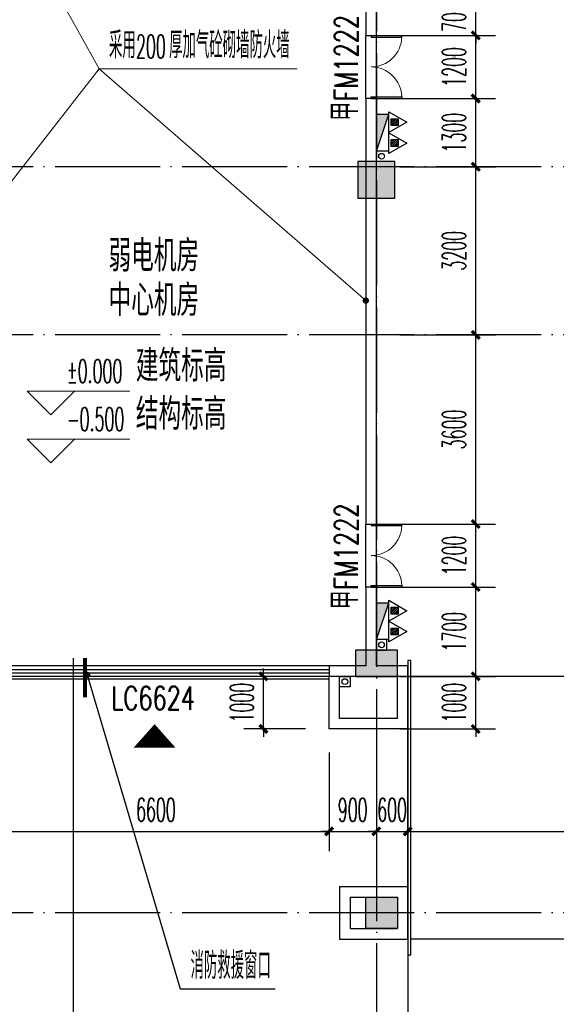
# Model space of a CAD drawing. Extents: x 1779708 to 7299578, y -1121471 to 88434.
# Tile 224 of 256: x 4383471 to 4393697, y -980085 to -961343. Entities that reach past the tile are written whole.
import ezdxf

# ---------------------------------------------------------------- set-up
doc = ezdxf.new("R2010")
doc.units = 0
doc.header["$LTSCALE"] = 1000
doc.header["$MEASUREMENT"] = 0
doc.linetypes.add('DASH', pattern=[0.35, 0.25, -0.1])
doc.linetypes.add('DOTE', pattern=[2.42, 2, -0.2, 0.02, -0.2])
doc.layers.get('0').update_dxf_attribs({"linetype": 'CONTINUOUS'})
doc.layers.get('Defpoints').update_dxf_attribs({"linetype": 'CONTINUOUS'})
for name, color, linetype in [('11111111111111111111111111111', 50, 'DASH'), ('DIM_IDEN', 3, 'CONTINUOUS'), ('DIM_LEAD', 3, 'CONTINUOUS'), ('DIM_污水', 3, 'CONTINUOUS'), ('DOTE', 1, 'DOTE'), ('EQUIP_灭火器', 7, 'CONTINUOUS'), ('GGSignatureLayer', 7, 'CONTINUOUS'), ('P_PS_DIM', 1, 'CONTINUOUS'), ('PUB_DIM', 3, 'CONTINUOUS'), ('PUB_TEXT', 7, 'CONTINUOUS'), ('SPACE', 7, 'CONTINUOUS'), ('STAIR', 2, 'CONTINUOUS'), ('WALL', 255, 'CONTINUOUS'), ('WINDOW', 2, 'CONTINUOUS'), ('WINDOW_TEXT', 7, 'CONTINUOUS'), ('墙柱', 2, 'CONTINUOUS'), ('室外构件', 4, 'CONTINUOUS'), ('看线', 3, 'CONTINUOUS')]:
    doc.layers.add(name, color=color, linetype=linetype)
doc.layers.add('DIM_ELEV', color=3, linetype='CONTINUOUS', lineweight=13)
doc.styles.add('_TCH_DIM', font='SIMPLEX.shx', dxfattribs={"width": 0.7, "bigfont": 'GBCBIG.shx'})
doc.styles.add('_TCH_DIM_T3', font='SIMPLEX.shx', dxfattribs={"width": 0.494118, "bigfont": 'GBCBIG.shx'})
doc.styles.add('_TCH_SPACE', font='SIMPLEX', dxfattribs={"height": 5, "bigfont": 'GBCBIG'})
doc.styles.add('_TCH_WINDOW', font='SIMPLEX', dxfattribs={"height": 3.5, "bigfont": 'GBCBIG'})
doc.dimstyles.new('_TCH_ARCH&&150', dxfattribs={"dimtxt": 446.25, "dimasz": 150, "dimexe": 375, "dimexo": 450, "dimgap": 189.375, "dimtad": 1, "dimdec": 0, "dimzin": 0, "dimdsep": 46, "dimtxsty": '_TCH_DIM_T3', "dimblk": 'ARCHTICK', "dimcen": 0.09, "dimdle": 225, "dimclrt": 7, "dimazin": 2, "dimtfac": 1, "dimtdec": 0, "dimtix": 1, "dimtmove": 2, "dimatfit": 3, "dimfxl": 250, "dimtolj": 1, "dimtzin": 0, "dimarcsym": 0})

# ---------------------------------------------------------------- blocks, each defined once
blk = doc.blocks.new('A$C159220C3')
at = {"layer": 'DOTE'}
for p, q in [((76400, 149200), (76400, 7200)), ((86800, 105900), (7200, 105900)), ((86800, 102700), (7200, 102700)), ((86800, 96200), (7200, 96200)), ((86800, 91700), (7200, 91700))]:
    blk.add_line(p, q, dxfattribs=at)
blk = doc.blocks.new('$TwtSys$00000545')
h = blk.add_hatch()
h.set_pattern_fill('ANSI31', color=256, scale=200, angle=180, style=0)
h.set_pattern_definition([(225, (199409.273, 63921.482), (17.6776695, -17.6776695), [])])
h.paths.add_polyline_path([(65, 174), (-65, 174), (-65, 44), (65, 44)])
for p, q in [((0, 344), (-198, 0)), ((198, 0), (0, 344)), ((-198, 0), (198, 0))]:
    blk.add_line(p, q)
blk.add_lwpolyline([(65, 174), (-65, 174), (-65, 44), (65, 44)], close=True)
blk = doc.blocks.new('a1')
at = {"layer": '11111111111111111111111111111'}
for p, q in [((59122, 49136), (59122, 48936)), ((59322, 49136), (59122, 49136)), ((59322, 48936), (59322, 49136)), ((59122, 48936), (59322, 48936))]:
    blk.add_line(p, q, dxfattribs=at)
blk = doc.blocks.new('$WINLIB2D$00000001')
at = {"color": 0}
for points in [[(-0.5, 0.5), (-0.5, -0.5)], [(-0.5, 0.5), (0.5, 0.5)], [(0.5, -0.5), (0.5, 0.5)], [(0.5, 0.1667), (-0.5, 0.1667)], [(0.5, -0.1667), (-0.5, -0.1667)], [(-0.5, -0.5), (0.5, -0.5)]]:
    blk.add_lwpolyline(points, dxfattribs=at)
blk = doc.blocks.new('_ArchTick')
at = {"color": 0, "linetype": 'ByBlock', "const_width": 0.4}
blk.add_lwpolyline([(-0.5, -0.5), (0.5, 0.5)], dxfattribs=at)
blk = doc.blocks.new('*D4721')
at = {"layer": 'Defpoints', "color": 0, "transparency": 16777216}
for p in [(4390867, -974843), (4397967, -974843), (4397967, -976793)]:
    blk.add_point(p, dxfattribs=at)
at = {"layer": 'PUB_DIM', "color": 0, "lineweight": -2, "transparency": 16777216}
for p, q in [((4390867, -975293), (4390867, -977168)), ((4397967, -975293), (4397967, -977168)), ((4390642, -976793), (4398192, -976793))]:
    blk.add_line(p, q, dxfattribs=at)
at = {"layer": 'PUB_DIM', "color": 0, "lineweight": -2, "transparency": 16777216, "xscale": 150, "yscale": 150, "zscale": 150, "rotation": 180}
blk.add_blockref('_ArchTick', (4390867, -976793), dxfattribs=at)
at = {"layer": 'PUB_DIM', "color": 0, "lineweight": -2, "transparency": 16777216, "xscale": 150, "yscale": 150, "zscale": 150}
blk.add_blockref('_ArchTick', (4397967, -976793), dxfattribs=at)
at = {"layer": 'PUB_DIM', "color": 7, "transparency": 16777216, "insert": (4394417, -976381), "char_height": 446.2, "attachment_point": 5, "style": '_TCH_DIM_T3'}
blk.add_mtext('\\A1;7100', dxfattribs=at)
blk = doc.blocks.new('*D4722')
at = {"layer": 'Defpoints', "color": 0, "transparency": 16777216}
for p in [(4390267, -974843), (4390867, -974843), (4390867, -976793)]:
    blk.add_point(p, dxfattribs=at)
at = {"layer": 'PUB_DIM', "color": 0, "lineweight": -2, "transparency": 16777216}
for p, q in [((4390267, -975293), (4390267, -977168)), ((4390867, -975293), (4390867, -977168)), ((4390267, -976793), (4390117, -976793)), ((4390267, -976793), (4390867, -976793)), ((4390867, -976793), (4391017, -976793))]:
    blk.add_line(p, q, dxfattribs=at)
at = {"layer": 'PUB_DIM', "color": 0, "lineweight": -2, "transparency": 16777216, "xscale": 150, "yscale": 150, "zscale": 150}
blk.add_blockref('_ArchTick', (4390267, -976793), dxfattribs=at)
at = {"layer": 'PUB_DIM', "color": 0, "lineweight": -2, "transparency": 16777216, "xscale": 150, "yscale": 150, "zscale": 150, "rotation": 180}
blk.add_blockref('_ArchTick', (4390867, -976793), dxfattribs=at)
at = {"layer": 'PUB_DIM', "color": 7, "transparency": 16777216, "insert": (4390567, -976381), "char_height": 446.2, "attachment_point": 5, "style": '_TCH_DIM_T3'}
blk.add_mtext('\\A1;600', dxfattribs=at)
blk = doc.blocks.new('*D4723')
at = {"layer": 'Defpoints', "color": 0, "transparency": 16777216}
for p in [(4389367, -974843), (4390267, -974843), (4390267, -976793)]:
    blk.add_point(p, dxfattribs=at)
at = {"layer": 'PUB_DIM', "color": 0, "lineweight": -2, "transparency": 16777216}
for p, q in [((4389367, -975293), (4389367, -977168)), ((4390267, -975293), (4390267, -977168)), ((4389367, -976793), (4389217, -976793)), ((4389367, -976793), (4390267, -976793)), ((4390267, -976793), (4390417, -976793))]:
    blk.add_line(p, q, dxfattribs=at)
at = {"layer": 'PUB_DIM', "color": 0, "lineweight": -2, "transparency": 16777216, "xscale": 150, "yscale": 150, "zscale": 150}
blk.add_blockref('_ArchTick', (4389367, -976793), dxfattribs=at)
at = {"layer": 'PUB_DIM', "color": 0, "lineweight": -2, "transparency": 16777216, "xscale": 150, "yscale": 150, "zscale": 150, "rotation": 180}
blk.add_blockref('_ArchTick', (4390267, -976793), dxfattribs=at)
at = {"layer": 'PUB_DIM', "color": 7, "transparency": 16777216, "insert": (4389817, -976381), "char_height": 446.2, "attachment_point": 5, "style": '_TCH_DIM_T3'}
blk.add_mtext('\\A1;900', dxfattribs=at)
blk = doc.blocks.new('*D4724')
at = {"layer": 'Defpoints', "color": 0, "transparency": 16777216}
for p in [(4382767, -974843), (4389367, -974843), (4389367, -976793)]:
    blk.add_point(p, dxfattribs=at)
at = {"layer": 'PUB_DIM', "color": 0, "lineweight": -2, "transparency": 16777216}
for p, q in [((4382767, -975293), (4382767, -977168)), ((4389367, -975293), (4389367, -977168)), ((4382542, -976793), (4389592, -976793))]:
    blk.add_line(p, q, dxfattribs=at)
at = {"layer": 'PUB_DIM', "color": 0, "lineweight": -2, "transparency": 16777216, "xscale": 150, "yscale": 150, "zscale": 150, "rotation": 180}
blk.add_blockref('_ArchTick', (4382767, -976793), dxfattribs=at)
at = {"layer": 'PUB_DIM', "color": 0, "lineweight": -2, "transparency": 16777216, "xscale": 150, "yscale": 150, "zscale": 150}
blk.add_blockref('_ArchTick', (4389367, -976793), dxfattribs=at)
at = {"layer": 'PUB_DIM', "color": 7, "transparency": 16777216, "insert": (4386067, -976381), "char_height": 446.2, "attachment_point": 5, "style": '_TCH_DIM_T3'}
blk.add_mtext('\\A1;6600', dxfattribs=at)
blk = doc.blocks.new('*D4795')
at = {"layer": 'Defpoints', "color": 0, "transparency": 16777216}
for p in [(4390267, -960943), (4392160, -960943), (4390267, -961643)]:
    blk.add_point(p, dxfattribs=at)
at = {"layer": 'PUB_DIM', "color": 0, "lineweight": -2, "transparency": 16777216}
for p, q in [((4392160, -960943), (4392160, -960793)), ((4390717, -960943), (4392535, -960943)), ((4392160, -961643), (4392160, -960943)), ((4390717, -961643), (4392535, -961643)), ((4392160, -961643), (4392160, -961793))]:
    blk.add_line(p, q, dxfattribs=at)
at = {"layer": 'PUB_DIM', "color": 0, "lineweight": -2, "transparency": 16777216, "xscale": 150, "yscale": 150, "zscale": 150}
for p, rotation in [((4392160, -960943), 270), ((4392160, -961643), 90)]:
    blk.add_blockref('_ArchTick', p, dxfattribs=dict(at, rotation=rotation))
at = {"layer": 'PUB_DIM', "color": 7, "transparency": 16777216, "insert": (4391747, -961293), "char_height": 446.2, "attachment_point": 5, "rotation": 90, "style": '_TCH_DIM_T3'}
blk.add_mtext('\\A1;700', dxfattribs=at)
blk = doc.blocks.new('*D4796')
at = {"layer": 'Defpoints', "color": 0, "transparency": 16777216}
for p in [(4390267, -961643), (4392160, -961643), (4390267, -962843)]:
    blk.add_point(p, dxfattribs=at)
at = {"layer": 'PUB_DIM', "color": 0, "lineweight": -2, "transparency": 16777216}
for p, q in [((4392160, -963068), (4392160, -961418)), ((4390717, -961643), (4392535, -961643)), ((4390717, -962843), (4392535, -962843))]:
    blk.add_line(p, q, dxfattribs=at)
at = {"layer": 'PUB_DIM', "color": 0, "lineweight": -2, "transparency": 16777216, "xscale": 150, "yscale": 150, "zscale": 150}
for p, rotation in [((4392160, -961643), 90), ((4392160, -962843), 270)]:
    blk.add_blockref('_ArchTick', p, dxfattribs=dict(at, rotation=rotation))
at = {"layer": 'PUB_DIM', "color": 7, "transparency": 16777216, "insert": (4391747, -962243), "char_height": 446.2, "attachment_point": 5, "rotation": 90, "style": '_TCH_DIM_T3'}
blk.add_mtext('\\A1;1200', dxfattribs=at)
blk = doc.blocks.new('*D4797')
at = {"layer": 'Defpoints', "color": 0, "transparency": 16777216}
for p in [(4390267, -962843), (4392160, -962843), (4390267, -964143)]:
    blk.add_point(p, dxfattribs=at)
at = {"layer": 'PUB_DIM', "color": 0, "lineweight": -2, "transparency": 16777216}
for p, q in [((4392160, -964368), (4392160, -962618)), ((4390717, -962843), (4392535, -962843)), ((4390717, -964143), (4392535, -964143))]:
    blk.add_line(p, q, dxfattribs=at)
at = {"layer": 'PUB_DIM', "color": 0, "lineweight": -2, "transparency": 16777216, "xscale": 150, "yscale": 150, "zscale": 150}
for p, rotation in [((4392160, -962843), 90), ((4392160, -964143), 270)]:
    blk.add_blockref('_ArchTick', p, dxfattribs=dict(at, rotation=rotation))
at = {"layer": 'PUB_DIM', "color": 7, "transparency": 16777216, "insert": (4391747, -963493), "char_height": 446.2, "attachment_point": 5, "rotation": 90, "style": '_TCH_DIM_T3'}
blk.add_mtext('\\A1;1300', dxfattribs=at)
blk = doc.blocks.new('*D4798')
at = {"layer": 'Defpoints', "color": 0, "transparency": 16777216}
for p in [(4390267, -964143), (4392160, -964143), (4390267, -967343)]:
    blk.add_point(p, dxfattribs=at)
at = {"layer": 'PUB_DIM', "color": 0, "lineweight": -2, "transparency": 16777216}
for p, q in [((4392160, -967568), (4392160, -963918)), ((4390717, -964143), (4392535, -964143)), ((4390717, -967343), (4392535, -967343))]:
    blk.add_line(p, q, dxfattribs=at)
at = {"layer": 'PUB_DIM', "color": 0, "lineweight": -2, "transparency": 16777216, "xscale": 150, "yscale": 150, "zscale": 150}
for p, rotation in [((4392160, -964143), 90), ((4392160, -967343), 270)]:
    blk.add_blockref('_ArchTick', p, dxfattribs=dict(at, rotation=rotation))
at = {"layer": 'PUB_DIM', "color": 7, "transparency": 16777216, "insert": (4391747, -965743), "char_height": 446.2, "attachment_point": 5, "rotation": 90, "style": '_TCH_DIM_T3'}
blk.add_mtext('\\A1;3200', dxfattribs=at)
blk = doc.blocks.new('*D4799')
at = {"layer": 'Defpoints', "color": 0, "transparency": 16777216}
for p in [(4390267, -967343), (4392160, -967343), (4390267, -970943)]:
    blk.add_point(p, dxfattribs=at)
at = {"layer": 'PUB_DIM', "color": 0, "lineweight": -2, "transparency": 16777216}
for p, q in [((4392160, -971168), (4392160, -967118)), ((4390717, -967343), (4392535, -967343)), ((4390717, -970943), (4392535, -970943))]:
    blk.add_line(p, q, dxfattribs=at)
at = {"layer": 'PUB_DIM', "color": 0, "lineweight": -2, "transparency": 16777216, "xscale": 150, "yscale": 150, "zscale": 150}
for p, rotation in [((4392160, -967343), 90), ((4392160, -970943), 270)]:
    blk.add_blockref('_ArchTick', p, dxfattribs=dict(at, rotation=rotation))
at = {"layer": 'PUB_DIM', "color": 7, "transparency": 16777216, "insert": (4391747, -969143), "char_height": 446.2, "attachment_point": 5, "rotation": 90, "style": '_TCH_DIM_T3'}
blk.add_mtext('\\A1;3600', dxfattribs=at)
blk = doc.blocks.new('*D4800')
at = {"layer": 'Defpoints', "color": 0, "transparency": 16777216}
for p in [(4390267, -970943), (4392160, -970943), (4390267, -972143)]:
    blk.add_point(p, dxfattribs=at)
at = {"layer": 'PUB_DIM', "color": 0, "lineweight": -2, "transparency": 16777216}
for p, q in [((4392160, -972368), (4392160, -970718)), ((4390717, -970943), (4392535, -970943)), ((4390717, -972143), (4392535, -972143))]:
    blk.add_line(p, q, dxfattribs=at)
at = {"layer": 'PUB_DIM', "color": 0, "lineweight": -2, "transparency": 16777216, "xscale": 150, "yscale": 150, "zscale": 150}
for p, rotation in [((4392160, -970943), 90), ((4392160, -972143), 270)]:
    blk.add_blockref('_ArchTick', p, dxfattribs=dict(at, rotation=rotation))
at = {"layer": 'PUB_DIM', "color": 7, "transparency": 16777216, "insert": (4391747, -971543), "char_height": 446.2, "attachment_point": 5, "rotation": 90, "style": '_TCH_DIM_T3'}
blk.add_mtext('\\A1;1200', dxfattribs=at)
blk = doc.blocks.new('*D4801')
at = {"layer": 'Defpoints', "color": 0, "transparency": 16777216}
for p in [(4390267, -972143), (4392160, -972143), (4390267, -973843)]:
    blk.add_point(p, dxfattribs=at)
at = {"layer": 'PUB_DIM', "color": 0, "lineweight": -2, "transparency": 16777216}
for p, q in [((4392160, -974068), (4392160, -971918)), ((4390717, -972143), (4392535, -972143)), ((4390717, -973843), (4392535, -973843))]:
    blk.add_line(p, q, dxfattribs=at)
at = {"layer": 'PUB_DIM', "color": 0, "lineweight": -2, "transparency": 16777216, "xscale": 150, "yscale": 150, "zscale": 150}
for p, rotation in [((4392160, -972143), 90), ((4392160, -973843), 270)]:
    blk.add_blockref('_ArchTick', p, dxfattribs=dict(at, rotation=rotation))
at = {"layer": 'PUB_DIM', "color": 7, "transparency": 16777216, "insert": (4391747, -972993), "char_height": 446.2, "attachment_point": 5, "rotation": 90, "style": '_TCH_DIM_T3'}
blk.add_mtext('\\A1;1700', dxfattribs=at)
blk = doc.blocks.new('*D4802')
at = {"layer": 'Defpoints', "color": 0, "transparency": 16777216}
for p in [(4390267, -973843), (4392160, -973843), (4390267, -974843)]:
    blk.add_point(p, dxfattribs=at)
at = {"layer": 'PUB_DIM', "color": 0, "lineweight": -2, "transparency": 16777216}
for p, q in [((4392160, -973843), (4392160, -973693)), ((4390717, -973843), (4392535, -973843)), ((4392160, -974843), (4392160, -973843)), ((4390717, -974843), (4392535, -974843)), ((4392160, -974843), (4392160, -974993))]:
    blk.add_line(p, q, dxfattribs=at)
at = {"layer": 'PUB_DIM', "color": 0, "lineweight": -2, "transparency": 16777216, "xscale": 150, "yscale": 150, "zscale": 150}
for p, rotation in [((4392160, -973843), 270), ((4392160, -974843), 90)]:
    blk.add_blockref('_ArchTick', p, dxfattribs=dict(at, rotation=rotation))
at = {"layer": 'PUB_DIM', "color": 7, "transparency": 16777216, "insert": (4391747, -974343), "char_height": 446.2, "attachment_point": 5, "rotation": 90, "style": '_TCH_DIM_T3'}
blk.add_mtext('\\A1;1000', dxfattribs=at)
blk = doc.blocks.new('$DorLib2D$00000002')
for p, q in [((-0.5, 0), (-0.5, 0.4875)), ((-0.475, 0.4875), (-0.5, 0.4875)), ((-0.475, 0), (-0.475, 0.4875)), ((0.475, 0), (0.475, 0.4875)), ((0.475, 0.4875), (0.5, 0.4875)), ((0.5, 0), (0.5, 0.4875)), ((-0.5, 0), (-0.475, 0)), ((0.5, 0), (0.475, 0))]:
    blk.add_line(p, q)
at = {"lineweight": 13}
for centre, start, end in [((-0.4875, 0), 0, 88.53072), ((0.4875, 0), 91.46928, 180)]:
    blk.add_arc(centre, 0.4875, start, end, dxfattribs=at)
blk = doc.blocks.new('*D6467')
at = {"layer": 'Defpoints', "color": 0, "transparency": 16777216}
for p in [(4388115, -973843), (4389367, -973843), (4389367, -974843)]:
    blk.add_point(p, dxfattribs=at)
at = {"layer": 'PUB_DIM', "color": 0, "lineweight": -2, "transparency": 16777216}
for p, q in [((4388115, -973843), (4388115, -973693)), ((4388917, -973843), (4387740, -973843)), ((4388115, -974843), (4388115, -973843)), ((4388917, -974843), (4387740, -974843)), ((4388115, -974843), (4388115, -974993))]:
    blk.add_line(p, q, dxfattribs=at)
at = {"layer": 'PUB_DIM', "color": 0, "lineweight": -2, "transparency": 16777216, "xscale": 150, "yscale": 150, "zscale": 150}
for p, rotation in [((4388115, -973843), 270), ((4388115, -974843), 90)]:
    blk.add_blockref('_ArchTick', p, dxfattribs=dict(at, rotation=rotation))
at = {"layer": 'PUB_DIM', "color": 7, "transparency": 16777216, "insert": (4387703, -974343), "char_height": 446.2, "attachment_point": 5, "rotation": 90, "style": '_TCH_DIM_T3'}
blk.add_mtext('\\A1;1000', dxfattribs=at)

msp = doc.modelspace()

# ---------------------------------------------------------------- hatches: boundary and pattern name
at = {"layer": '墙柱'}
h = msp.add_hatch(color=256, dxfattribs=at)
h.paths.add_polyline_path([(4323067.1, -1009843.3), (4324067.1, -1009843.3), (4324067.1, -1010343.3), (4323067.1, -1010343.3)])
h.paths.add_polyline_path([(4323067.1, -1016093.3), (4324067.1, -1016093.3), (4324067.1, -1016593.3), (4323067.1, -1016593.3)])
h.paths.add_polyline_path([(4323067.1, -1022643.3), (4324067.1, -1022643.3), (4324067.1, -1023143.3), (4323067.1, -1023143.3)])
h.paths.add_polyline_path([(4397967.1, -1051543.3), (4398667.1, -1051543.3), (4398667.1, -1051043.3), (4397967.1, -1051043.3)])
h.paths.add_polyline_path([(4347917.1, -1019143.3), (4348617.1, -1019143.3), (4348617.1, -1019643.3), (4347917.1, -1019643.3)])
h.paths.add_polyline_path([(4389917.1, -1051543.3), (4390617.1, -1051543.3), (4390617.1, -1051043.3), (4389917.1, -1051043.3)])
h.paths.add_polyline_path([(4347917.1, -1051543.3), (4348617.1, -1051543.3), (4348617.1, -1051043.3), (4347917.1, -1051043.3)])
h.paths.add_polyline_path([(4323567.1, -1028493.3), (4324067.1, -1028493.3), (4324067.1, -1028993.3), (4323567.1, -1028993.3)])
h.paths.add_polyline_path([(4350197.1, -1045743.3), (4350197.1, -1045443.3), (4349297.1, -1045443.3), (4349297.1, -1045743.3)])
h.paths.add_polyline_path([(4377567.1, -1060843.3), (4378067.1, -1060843.3), (4378067.1, -1060343.3), (4377567.1, -1060343.3)])
h.paths.add_polyline_path([(4339667.1, -1009843.3), (4340167.1, -1009843.3), (4340167.1, -1010343.3), (4339667.1, -1010343.3)])
h.paths.add_polyline_path([(4347967.1, -1009843.3), (4348567.1, -1009843.3), (4348567.1, -1010343.3), (4347967.1, -1010343.3)])
h.paths.add_polyline_path([(4365067.1, -1019043.3), (4365667.1, -1019043.3), (4365667.1, -1019643.3), (4365067.1, -1019643.3)])
h.paths.add_polyline_path([(4381567.1, -1027843.3), (4382167.1, -1027843.3), (4382167.1, -1028443.3), (4381567.1, -1028443.3)])
h.paths.add_polyline_path([(4336067.1, -1015993.3), (4336567.1, -1015993.3), (4336567.1, -1016693.3), (4336067.1, -1016693.3)])
h.paths.add_polyline_path([(4389767.1, -1023743.3), (4390267.1, -1023743.3), (4390267.1, -1024243.3), (4389767.1, -1024243.3)])
h.paths.add_polyline_path([(4339567.1, -1048043.3), (4340167.1, -1048043.3), (4340167.1, -1047543.3), (4339567.1, -1047543.3)])
h.paths.add_polyline_path([(4343767.1, -1041443.3), (4344267.1, -1041443.3), (4344267.1, -1040943.3), (4343767.1, -1040943.3)])
h.paths.add_polyline_path([(4343767.1, -1034843.3), (4344267.1, -1034843.3), (4344267.1, -1034343.3), (4343767.1, -1034343.3)])
h.paths.add_polyline_path([(4336067.1, -1029093.3), (4336567.1, -1029093.3), (4336567.1, -1028393.3), (4336067.1, -1028393.3)])
h.paths.add_polyline_path([(4343767.1, -1022643.3), (4344267.1, -1022643.3), (4344267.1, -1023143.3), (4343767.1, -1023143.3)])
h.paths.add_polyline_path([(4336067.1, -1009843.3), (4336567.1, -1009843.3), (4336567.1, -1010343.3), (4336067.1, -1010343.3)])
h.paths.add_polyline_path([(4377967.1, -1036343.3), (4377467.1, -1036343.3), (4377467.1, -1035843.3), (4377967.1, -1035843.3)])
h.paths.add_polyline_path([(4397967.1, -1019143.3), (4398667.1, -1019143.3), (4398667.1, -1019643.3), (4397967.1, -1019643.3)])
h.paths.add_polyline_path([(4331467.1, -1048043.3), (4331967.1, -1048043.3), (4331967.1, -1047543.3), (4331467.1, -1047543.3)])
h.paths.add_polyline_path([(4389917.1, -1036443.3), (4390617.1, -1036443.3), (4390617.1, -1035843.3), (4389917.1, -1035843.3)])
h.paths.add_polyline_path([(4397967.1, -1035843.3), (4398667.1, -1035843.3), (4398667.1, -1036443.3), (4397967.1, -1036443.3)])
h.paths.add_polyline_path([(4381567.1, -1035843.3), (4382167.1, -1035843.3), (4382167.1, -1036443.3), (4381567.1, -1036443.3)])
h.paths.add_polyline_path([(4389767.1, -1027943.3), (4390267.1, -1027943.3), (4390267.1, -1028443.3), (4389767.1, -1028443.3)])
h.paths.add_polyline_path([(4377467.1, -1027943.3), (4377967.1, -1027943.3), (4377967.1, -1028443.3), (4377467.1, -1028443.3)])
h.paths.add_polyline_path([(4373217.1, -1048043.3), (4373717.1, -1048043.3), (4373717.1, -1047543.3), (4373217.1, -1047543.3)])
h.paths.add_polyline_path([(4369267.1, -1009843.3), (4369767.1, -1009843.3), (4369767.1, -1010343.3), (4369267.1, -1010343.3)])
h.paths.add_polyline_path([(4365567.1, -1022643.3), (4365067.1, -1022643.3), (4365067.1, -1023143.3), (4365567.1, -1023143.3)])
h.paths.add_polyline_path([(4365567.1, -1009843.3), (4365067.1, -1009843.3), (4365067.1, -1010343.3), (4365567.1, -1010343.3)])
h.paths.add_polyline_path([(4347967.1, -1022643.3), (4348467.1, -1022643.3), (4348467.1, -1023143.3), (4347967.1, -1023143.3)])
h.paths.add_polyline_path([(4343767.1, -1028993.3), (4344267.1, -1028993.3), (4344267.1, -1028493.3), (4343767.1, -1028493.3)])
h.paths.add_polyline_path([(4336067.1, -1023343.3), (4336567.1, -1023343.3), (4336567.1, -1022643.3), (4336067.1, -1022643.3)])
h.paths.add_polyline_path([(4339567.1, -1034843.3), (4340167.1, -1034843.3), (4340167.1, -1034343.3), (4339567.1, -1034343.3)])
h.paths.add_polyline_path([(4331167.1, -1034843.3), (4331767.1, -1034843.3), (4331767.1, -1034343.3), (4331167.1, -1034343.3)])
h.paths.add_polyline_path([(4323067.1, -1034843.3), (4324067.1, -1034843.3), (4324067.1, -1034343.3), (4323067.1, -1034343.3)])
h.paths.add_polyline_path([(4339567.1, -1041543.3), (4340167.1, -1041543.3), (4340167.1, -1040943.3), (4339567.1, -1040943.3)])
h.paths.add_polyline_path([(4331467.1, -1041543.3), (4331967.1, -1041543.3), (4331967.1, -1040943.3), (4331467.1, -1040943.3)])
h.paths.add_polyline_path([(4397967.1, -1022343.3), (4398667.1, -1022343.3), (4398667.1, -1022843.3), (4397967.1, -1022843.3)])
h.paths.add_polyline_path([(4398167.1, -1009843.3), (4398667.1, -1009843.3), (4398667.1, -1010343.3), (4398167.1, -1010343.3)])
h.paths.add_polyline_path([(4389917.1, -1018943.3), (4390617.1, -1018943.3), (4390617.1, -1019643.3), (4389917.1, -1019643.3)])
h.paths.add_polyline_path([(4389867.1, -1009843.3), (4390667.1, -1009843.3), (4390667.1, -1010343.3), (4389867.1, -1010343.3)])
h.paths.add_polyline_path([(4381517.1, -1018943.3), (4382217.1, -1018943.3), (4382217.1, -1019643.3), (4381517.1, -1019643.3)])
h.paths.add_polyline_path([(4381567.1, -1009843.3), (4382167.1, -1009843.3), (4382167.1, -1010343.3), (4381567.1, -1010343.3)])
h.paths.add_polyline_path([(4373217.1, -1022643.3), (4373717.1, -1022643.3), (4373717.1, -1023143.3), (4373217.1, -1023143.3)])
h.paths.add_polyline_path([(4373117.1, -1019143.3), (4373817.1, -1019143.3), (4373817.1, -1019643.3), (4373117.1, -1019643.3)])
h.paths.add_polyline_path([(4373217.1, -1009843.3), (4373717.1, -1009843.3), (4373717.1, -1010343.3), (4373217.1, -1010343.3)])
h.paths.add_polyline_path([(4356167.1, -1022643.3), (4356667.1, -1022643.3), (4356667.1, -1023143.3), (4356167.1, -1023143.3)])
h.paths.add_polyline_path([(4356067.1, -1019043.3), (4356667.1, -1019043.3), (4356667.1, -1019643.3), (4356067.1, -1019643.3)])
h.paths.add_polyline_path([(4339567.1, -1019043.3), (4340167.1, -1019043.3), (4340167.1, -1019643.3), (4339567.1, -1019643.3)])
h.paths.add_polyline_path([(4356167.1, -1009843.3), (4356667.1, -1009843.3), (4356667.1, -1010343.3), (4356167.1, -1010343.3)])
h.paths.add_polyline_path([(4389917.1, -1048043.3), (4390617.1, -1048043.3), (4390617.1, -1047443.3), (4389917.1, -1047443.3)])
h.paths.add_polyline_path([(4397967.1, -1060843.3), (4398667.1, -1060843.3), (4398667.1, -1060343.3), (4397967.1, -1060343.3)])
h.paths.add_polyline_path([(4389967.1, -1060843.3), (4390567.1, -1060843.3), (4390567.1, -1060343.3), (4389967.1, -1060343.3)])
h.paths.add_polyline_path([(4381567.1, -1048043.3), (4382167.1, -1048043.3), (4382167.1, -1047443.3), (4381567.1, -1047443.3)])
h.paths.add_polyline_path([(4381517.1, -1051543.3), (4382217.1, -1051543.3), (4382217.1, -1051043.3), (4381517.1, -1051043.3)])
h.paths.add_polyline_path([(4381617.1, -1060843.3), (4382117.1, -1060843.3), (4382117.1, -1060343.3), (4381617.1, -1060343.3)])
h.paths.add_polyline_path([(4373167.1, -1051643.3), (4373767.1, -1051643.3), (4373767.1, -1051043.3), (4373167.1, -1051043.3)])
h.paths.add_polyline_path([(4373167.1, -1060843.3), (4373767.1, -1060843.3), (4373767.1, -1060343.3), (4373167.1, -1060343.3)])
h.paths.add_polyline_path([(4365067.1, -1048043.3), (4365567.1, -1048043.3), (4365567.1, -1047543.3), (4365067.1, -1047543.3)])
h.paths.add_polyline_path([(4365067.1, -1051643.3), (4365667.1, -1051643.3), (4365667.1, -1051043.3), (4365067.1, -1051043.3)])
h.paths.add_polyline_path([(4356167.1, -1048043.3), (4356667.1, -1048043.3), (4356667.1, -1047543.3), (4356167.1, -1047543.3)])
h.paths.add_polyline_path([(4348127.1, -1048043.3), (4348727.1, -1048043.3), (4348727.1, -1047643.3), (4348127.1, -1047643.3)])
h.paths.add_polyline_path([(4356067.1, -1051643.3), (4356667.1, -1051643.3), (4356667.1, -1051043.3), (4356067.1, -1051043.3)])
h.paths.add_polyline_path([(4323067.1, -1048343.3), (4323767.1, -1048343.3), (4323767.1, -1047843.3), (4323067.1, -1047843.3)])
h.paths.add_polyline_path([(4323067.1, -1051543.3), (4323767.1, -1051543.3), (4323767.1, -1051043.3), (4323067.1, -1051043.3)])
h.paths.add_polyline_path([(4331117.1, -1051543.3), (4331817.1, -1051543.3), (4331817.1, -1051043.3), (4331117.1, -1051043.3)])
h.paths.add_polyline_path([(4339567.1, -1051643.3), (4340167.1, -1051643.3), (4340167.1, -1051043.3), (4339567.1, -1051043.3)])
h.paths.add_polyline_path([(4365067.1, -1060843.3), (4365567.1, -1060843.3), (4365567.1, -1060343.3), (4365067.1, -1060343.3)])
h.paths.add_polyline_path([(4356167.1, -1060843.3), (4356667.1, -1060843.3), (4356667.1, -1060343.3), (4356167.1, -1060343.3)])
h.paths.add_polyline_path([(4347967.1, -1060843.3), (4348567.1, -1060843.3), (4348567.1, -1060343.3), (4347967.1, -1060343.3)])
h.paths.add_polyline_path([(4339567.1, -1060843.3), (4340167.1, -1060843.3), (4340167.1, -1060343.3), (4339567.1, -1060343.3)])
h.paths.add_polyline_path([(4331117.1, -1060843.3), (4331817.1, -1060843.3), (4331817.1, -1060343.3), (4331117.1, -1060343.3)])
h.paths.add_polyline_path([(4323067.1, -1060843.3), (4323567.1, -1060843.3), (4323567.1, -1060343.3), (4323067.1, -1060343.3)])
h.paths.add_polyline_path([(4397967.1, -1048043.3), (4398667.1, -1048043.3), (4398667.1, -1047443.3), (4397967.1, -1047443.3)])
h.paths.add_polyline_path([(4323067.1, -973843.3), (4324067.1, -973843.3), (4324067.1, -973343.3), (4323067.1, -973343.3)])
h.paths.add_polyline_path([(4323067.1, -967593.3), (4324067.1, -967593.3), (4324067.1, -967093.3), (4323067.1, -967093.3)])
h.paths.add_polyline_path([(4323067.1, -961043.3), (4324067.1, -961043.3), (4324067.1, -960543.3), (4323067.1, -960543.3)])
h.paths.add_polyline_path([(4397967.1, -932143.3), (4398667.1, -932143.3), (4398667.1, -932643.3), (4397967.1, -932643.3)])
h.paths.add_polyline_path([(4347917.1, -964543.3), (4348617.1, -964543.3), (4348617.1, -964043.3), (4347917.1, -964043.3)])
h.paths.add_polyline_path([(4389917.1, -932143.3), (4390617.1, -932143.3), (4390617.1, -932643.3), (4389917.1, -932643.3)])
h.paths.add_polyline_path([(4347917.1, -932143.3), (4348617.1, -932143.3), (4348617.1, -932643.3), (4347917.1, -932643.3)])
h.paths.add_polyline_path([(4323567.1, -955193.3), (4324067.1, -955193.3), (4324067.1, -954693.3), (4323567.1, -954693.3)])
h.paths.add_polyline_path([(4350197.1, -937943.3), (4350197.1, -938243.3), (4349297.1, -938243.3), (4349297.1, -937943.3)])
h.paths.add_polyline_path([(4377567.1, -922843.3), (4378067.1, -922843.3), (4378067.1, -923343.3), (4377567.1, -923343.3)])
h.paths.add_polyline_path([(4339667.1, -973843.3), (4340167.1, -973843.3), (4340167.1, -973343.3), (4339667.1, -973343.3)])
h.paths.add_polyline_path([(4347967.1, -973843.3), (4348567.1, -973843.3), (4348567.1, -973343.3), (4347967.1, -973343.3)])
h.paths.add_polyline_path([(4365067.1, -964643.3), (4365667.1, -964643.3), (4365667.1, -964043.3), (4365067.1, -964043.3)])
h.paths.add_polyline_path([(4381567.1, -955843.3), (4382167.1, -955843.3), (4382167.1, -955243.3), (4381567.1, -955243.3)])
h.paths.add_polyline_path([(4336067.1, -967693.3), (4336567.1, -967693.3), (4336567.1, -966993.3), (4336067.1, -966993.3)])
h.paths.add_polyline_path([(4389767.1, -959943.3), (4390267.1, -959943.3), (4390267.1, -959443.3), (4389767.1, -959443.3)])
h.paths.add_polyline_path([(4339567.1, -935643.3), (4340167.1, -935643.3), (4340167.1, -936143.3), (4339567.1, -936143.3)])
h.paths.add_polyline_path([(4343767.1, -942243.3), (4344267.1, -942243.3), (4344267.1, -942743.3), (4343767.1, -942743.3)])
h.paths.add_polyline_path([(4343767.1, -948843.3), (4344267.1, -948843.3), (4344267.1, -949343.3), (4343767.1, -949343.3)])
h.paths.add_polyline_path([(4336067.1, -954593.3), (4336567.1, -954593.3), (4336567.1, -955293.3), (4336067.1, -955293.3)])
h.paths.add_polyline_path([(4343767.1, -961043.3), (4344267.1, -961043.3), (4344267.1, -960543.3), (4343767.1, -960543.3)])
h.paths.add_polyline_path([(4336067.1, -973843.3), (4336567.1, -973843.3), (4336567.1, -973343.3), (4336067.1, -973343.3)])
h.paths.add_polyline_path([(4377967.1, -947343.3), (4377467.1, -947343.3), (4377467.1, -947843.3), (4377967.1, -947843.3)])
h.paths.add_polyline_path([(4397967.1, -964543.3), (4398667.1, -964543.3), (4398667.1, -964043.3), (4397967.1, -964043.3)])
h.paths.add_polyline_path([(4331467.1, -935643.3), (4331967.1, -935643.3), (4331967.1, -936143.3), (4331467.1, -936143.3)])
h.paths.add_polyline_path([(4389917.1, -947243.3), (4390617.1, -947243.3), (4390617.1, -947843.3), (4389917.1, -947843.3)])
h.paths.add_polyline_path([(4397967.1, -947843.3), (4398667.1, -947843.3), (4398667.1, -947243.3), (4397967.1, -947243.3)])
h.paths.add_polyline_path([(4381567.1, -947843.3), (4382167.1, -947843.3), (4382167.1, -947243.3), (4381567.1, -947243.3)])
h.paths.add_polyline_path([(4389767.1, -955743.3), (4390267.1, -955743.3), (4390267.1, -955243.3), (4389767.1, -955243.3)])
h.paths.add_polyline_path([(4377467.1, -955743.3), (4377967.1, -955743.3), (4377967.1, -955243.3), (4377467.1, -955243.3)])
h.paths.add_polyline_path([(4373217.1, -935643.3), (4373717.1, -935643.3), (4373717.1, -936143.3), (4373217.1, -936143.3)])
h.paths.add_polyline_path([(4369267.1, -973843.3), (4369767.1, -973843.3), (4369767.1, -973343.3), (4369267.1, -973343.3)])
h.paths.add_polyline_path([(4365567.1, -961043.3), (4365067.1, -961043.3), (4365067.1, -960543.3), (4365567.1, -960543.3)])
h.paths.add_polyline_path([(4365567.1, -973843.3), (4365067.1, -973843.3), (4365067.1, -973343.3), (4365567.1, -973343.3)])
h.paths.add_polyline_path([(4347967.1, -961043.3), (4348467.1, -961043.3), (4348467.1, -960543.3), (4347967.1, -960543.3)])
h.paths.add_polyline_path([(4343767.1, -954693.3), (4344267.1, -954693.3), (4344267.1, -955193.3), (4343767.1, -955193.3)])
h.paths.add_polyline_path([(4336067.1, -960343.3), (4336567.1, -960343.3), (4336567.1, -961043.3), (4336067.1, -961043.3)])
h.paths.add_polyline_path([(4339567.1, -948843.3), (4340167.1, -948843.3), (4340167.1, -949343.3), (4339567.1, -949343.3)])
h.paths.add_polyline_path([(4331167.1, -948843.3), (4331767.1, -948843.3), (4331767.1, -949343.3), (4331167.1, -949343.3)])
h.paths.add_polyline_path([(4323067.1, -948843.3), (4324067.1, -948843.3), (4324067.1, -949343.3), (4323067.1, -949343.3)])
h.paths.add_polyline_path([(4339567.1, -942143.3), (4340167.1, -942143.3), (4340167.1, -942743.3), (4339567.1, -942743.3)])
h.paths.add_polyline_path([(4331467.1, -942143.3), (4331967.1, -942143.3), (4331967.1, -942743.3), (4331467.1, -942743.3)])
h.paths.add_polyline_path([(4397967.1, -961343.3), (4398667.1, -961343.3), (4398667.1, -960843.3), (4397967.1, -960843.3)])
h.paths.add_polyline_path([(4398167.1, -973843.3), (4398667.1, -973843.3), (4398667.1, -973343.3), (4398167.1, -973343.3)])
h.paths.add_polyline_path([(4389917.1, -964743.3), (4390617.1, -964743.3), (4390617.1, -964043.3), (4389917.1, -964043.3)])
h.paths.add_polyline_path([(4389867.1, -973843.3), (4390667.1, -973843.3), (4390667.1, -973343.3), (4389867.1, -973343.3)])
h.paths.add_polyline_path([(4381517.1, -964743.3), (4382217.1, -964743.3), (4382217.1, -964043.3), (4381517.1, -964043.3)])
h.paths.add_polyline_path([(4381567.1, -973843.3), (4382167.1, -973843.3), (4382167.1, -973343.3), (4381567.1, -973343.3)])
h.paths.add_polyline_path([(4373217.1, -961043.3), (4373717.1, -961043.3), (4373717.1, -960543.3), (4373217.1, -960543.3)])
h.paths.add_polyline_path([(4373117.1, -964543.3), (4373817.1, -964543.3), (4373817.1, -964043.3), (4373117.1, -964043.3)])
h.paths.add_polyline_path([(4373217.1, -973843.3), (4373717.1, -973843.3), (4373717.1, -973343.3), (4373217.1, -973343.3)])
h.paths.add_polyline_path([(4356167.1, -961043.3), (4356667.1, -961043.3), (4356667.1, -960543.3), (4356167.1, -960543.3)])
h.paths.add_polyline_path([(4356067.1, -964643.3), (4356667.1, -964643.3), (4356667.1, -964043.3), (4356067.1, -964043.3)])
h.paths.add_polyline_path([(4339567.1, -964643.3), (4340167.1, -964643.3), (4340167.1, -964043.3), (4339567.1, -964043.3)])
h.paths.add_polyline_path([(4356167.1, -973843.3), (4356667.1, -973843.3), (4356667.1, -973343.3), (4356167.1, -973343.3)])
h.paths.add_polyline_path([(4389917.1, -935643.3), (4390617.1, -935643.3), (4390617.1, -936243.3), (4389917.1, -936243.3)])
h.paths.add_polyline_path([(4397967.1, -922843.3), (4398667.1, -922843.3), (4398667.1, -923343.3), (4397967.1, -923343.3)])
h.paths.add_polyline_path([(4389967.1, -922843.3), (4390567.1, -922843.3), (4390567.1, -923343.3), (4389967.1, -923343.3)])
h.paths.add_polyline_path([(4381567.1, -935643.3), (4382167.1, -935643.3), (4382167.1, -936243.3), (4381567.1, -936243.3)])
h.paths.add_polyline_path([(4381517.1, -932143.3), (4382217.1, -932143.3), (4382217.1, -932643.3), (4381517.1, -932643.3)])
h.paths.add_polyline_path([(4381617.1, -922843.3), (4382117.1, -922843.3), (4382117.1, -923343.3), (4381617.1, -923343.3)])
h.paths.add_polyline_path([(4373167.1, -932043.3), (4373767.1, -932043.3), (4373767.1, -932643.3), (4373167.1, -932643.3)])
h.paths.add_polyline_path([(4373167.1, -922843.3), (4373767.1, -922843.3), (4373767.1, -923343.3), (4373167.1, -923343.3)])
h.paths.add_polyline_path([(4365067.1, -935643.3), (4365567.1, -935643.3), (4365567.1, -936143.3), (4365067.1, -936143.3)])
h.paths.add_polyline_path([(4365067.1, -932043.3), (4365667.1, -932043.3), (4365667.1, -932643.3), (4365067.1, -932643.3)])
h.paths.add_polyline_path([(4356167.1, -935643.3), (4356667.1, -935643.3), (4356667.1, -936143.3), (4356167.1, -936143.3)])
h.paths.add_polyline_path([(4348127.1, -935643.3), (4348727.1, -935643.3), (4348727.1, -936043.3), (4348127.1, -936043.3)])
h.paths.add_polyline_path([(4356067.1, -932043.3), (4356667.1, -932043.3), (4356667.1, -932643.3), (4356067.1, -932643.3)])
h.paths.add_polyline_path([(4323067.1, -935343.3), (4323767.1, -935343.3), (4323767.1, -935843.3), (4323067.1, -935843.3)])
h.paths.add_polyline_path([(4323067.1, -932143.3), (4323767.1, -932143.3), (4323767.1, -932643.3), (4323067.1, -932643.3)])
h.paths.add_polyline_path([(4331117.1, -932143.3), (4331817.1, -932143.3), (4331817.1, -932643.3), (4331117.1, -932643.3)])
h.paths.add_polyline_path([(4339567.1, -932043.3), (4340167.1, -932043.3), (4340167.1, -932643.3), (4339567.1, -932643.3)])
h.paths.add_polyline_path([(4365067.1, -922843.3), (4365567.1, -922843.3), (4365567.1, -923343.3), (4365067.1, -923343.3)])
h.paths.add_polyline_path([(4356167.1, -922843.3), (4356667.1, -922843.3), (4356667.1, -923343.3), (4356167.1, -923343.3)])
h.paths.add_polyline_path([(4347967.1, -922843.3), (4348567.1, -922843.3), (4348567.1, -923343.3), (4347967.1, -923343.3)])
h.paths.add_polyline_path([(4339567.1, -922843.3), (4340167.1, -922843.3), (4340167.1, -923343.3), (4339567.1, -923343.3)])
h.paths.add_polyline_path([(4331117.1, -922843.3), (4331817.1, -922843.3), (4331817.1, -923343.3), (4331117.1, -923343.3)])
h.paths.add_polyline_path([(4323067.1, -922843.3), (4323567.1, -922843.3), (4323567.1, -923343.3), (4323067.1, -923343.3)])
h.paths.add_polyline_path([(4397967.1, -935643.3), (4398667.1, -935643.3), (4398667.1, -936243.3), (4397967.1, -936243.3)])
h = msp.add_hatch(color=256, dxfattribs=at)
h.paths.add_polyline_path([(4398167.1, -1005043.3), (4398767.1, -1005043.3), (4398767.1, -1005643.3), (4398167.1, -1005643.3)])
h.paths.add_polyline_path([(4390067.1, -1005043.3), (4390667.1, -1005043.3), (4390667.1, -1005643.3), (4390067.1, -1005643.3)])
h.paths.add_polyline_path([(4398167.1, -995843.3), (4398767.1, -995843.3), (4398767.1, -996443.3), (4398167.1, -996443.3)])
h.paths.add_polyline_path([(4390067.1, -995843.3), (4390667.1, -995843.3), (4390667.1, -996443.3), (4390067.1, -996443.3)])
h.paths.add_polyline_path([(4398167.1, -987243.3), (4398767.1, -987243.3), (4398767.1, -987843.3), (4398167.1, -987843.3)])
h.paths.add_polyline_path([(4390067.1, -987243.3), (4390667.1, -987243.3), (4390667.1, -987843.3), (4390067.1, -987843.3)])
h.paths.add_polyline_path([(4398167.1, -978043.3), (4398767.1, -978043.3), (4398767.1, -978643.3), (4398167.1, -978643.3)])
h.paths.add_polyline_path([(4390067.1, -978043.3), (4390667.1, -978043.3), (4390667.1, -978643.3), (4390067.1, -978643.3)])

# ---------------------------------------------------------------- linework, layer by layer
at = {"color": 1}
for p, q in [((4390267.1, -963143.3), (4390507.1, -963143.3)), ((4390267.1, -963843.3), (4390267.1, -963143.3)), ((4390267.1, -963843.3), (4390507.1, -963143.3)), ((4390507.1, -963843.3), (4390507.1, -963143.3)), ((4390507.1, -963843.3), (4390267.1, -963843.3)), ((4390267.1, -972441.3), (4390507.1, -972441.3)), ((4390267.1, -973141.3), (4390267.1, -972441.3)), ((4390267.1, -973141.3), (4390507.1, -972441.3)), ((4390507.1, -973141.3), (4390507.1, -972441.3)), ((4390507.1, -973141.3), (4390267.1, -973141.3))]:
    msp.add_line(p, q, dxfattribs=at)
for points in [[(4390267.1, -963143.3), (4390507.1, -963143.3), (4390267.1, -963843.3)], [(4390267.1, -972441.3), (4390507.1, -972441.3), (4390267.1, -973141.3)]]:
    msp.add_solid(points, dxfattribs=at)
at = {"layer": 'DIM_ELEV'}
for p, q in [((4383517.1, -959643.3), (4384988.6, -962280.8)), ((4381967.1, -966143.3), (4384988.6, -962280.8)), ((4390067.1, -966690), (4384988.6, -962280.8)), ((4384988.6, -962280.8), (4388758.8, -962280.8)), ((4384064.4, -968862.8), (4383614.4, -968412.8)), ((4383614.4, -968412.8), (4385568.8, -968412.8)), ((4384064.4, -968862.8), (4384514.4, -968412.8)), ((4384064.4, -969779.2), (4383614.4, -969329.2)), ((4383614.4, -969329.2), (4385568.8, -969329.2)), ((4384064.4, -969779.2), (4384514.4, -969329.2))]:
    msp.add_line(p, q, dxfattribs=at)
at = {"layer": 'DIM_ELEV', "const_width": 60}
msp.add_lwpolyline([(4390089.8, -966709.7, 1), (4390044.4, -966670.3, 1)], format="xyb", close=True, dxfattribs=at)
at = {"layer": 'DIM_IDEN'}
msp.add_line((4384492.4, -973493.3), (4384492.4, -981466.5), dxfattribs=at)
at = {"layer": 'DIM_IDEN', "const_width": 75}
msp.add_lwpolyline([(4384717.4, -973493.3), (4384717.4, -974243.3)], dxfattribs=at)
at = {"layer": 'DIM_LEAD'}
for p, q in [((4384757.1, -973813.3), (4386531, -979790.6)), ((4386531, -979790.6), (4388341.8, -979790.6))]:
    msp.add_line(p, q, dxfattribs=at)
at = {"layer": 'DIM_LEAD', "const_width": 60}
msp.add_lwpolyline([(4384748.5, -973784.6, 1), (4384765.6, -973842.1, 1)], format="xyb", close=True, dxfattribs=at)
at = {"layer": 'DIM_污水', "color": 1}
for centre in [(4390367.1, -963943.3), (4390367.1, -973243.3)]:
    msp.add_circle(centre, 55, dxfattribs=at)
at = {"layer": 'DIM_污水', "color": 7}
for centre in [(4390367.1, -973241.3), (4389667.1, -973943.3)]:
    msp.add_circle(centre, 55, dxfattribs=at)
at = {"layer": 'GGSignatureLayer'}
msp.add_lwpolyline([(4386041.6, -974751.6, 0, 800, 0), (4386041.6, -975201.4, 800, 800, 0)], format="xyseb", dxfattribs=at)
at = {"layer": 'STAIR'}
msp.add_line((4390867.1, -978643.3), (4390867.1, -988043.3), dxfattribs=at)
for points in [[(4390927.1, -973543.3), (4390867.1, -973543.3), (4390867.1, -979143.3), (4390927.1, -979143.3), (4390927.1, -973543.3)], [(4397907.1, -973843.3), (4390867.1, -973843.3)], [(4390867.1, -978843.3), (4390867.1, -978843.3), (4390867.1, -973843.3)], [(4397907.1, -978843.3), (4390927.1, -978843.3)]]:
    msp.add_lwpolyline(points, dxfattribs=at)
at = {"layer": 'WALL'}
for p, q in [((4390267.1, -961643.3), (4390267.1, -959543.3)), ((4390067.1, -959643.3), (4390067.1, -961643.3)), ((4390067.1, -961643.3), (4390267.1, -961643.3)), ((4390267.1, -962843.3), (4390067.1, -962843.3)), ((4390067.1, -962843.3), (4390067.1, -970943.3)), ((4390267.1, -970943.3), (4390267.1, -962843.3)), ((4390067.1, -970943.3), (4390267.1, -970943.3)), ((4390267.1, -972143.3), (4390067.1, -972143.3)), ((4390067.1, -972143.3), (4390067.1, -973643.3)), ((4390267.1, -973643.3), (4390267.1, -972143.3)), ((4389467.1, -973643.3), (4389367.1, -973643.3)), ((4389367.1, -973643.3), (4389367.1, -973843.3)), ((4390067.1, -973643.3), (4389467.1, -973643.3)), ((4390867.1, -973643.3), (4390267.1, -973643.3)), ((4390867.1, -974843.3), (4390867.1, -973643.3)), ((4389367.1, -974843.3), (4389367.1, -973843.3)), ((4390167.1, -973843.3), (4389567.1, -973843.3)), ((4389567.1, -974643.3), (4389567.1, -973843.3)), ((4390667.1, -973843.3), (4390167.1, -973843.3)), ((4390667.1, -974643.3), (4390667.1, -973843.3)), ((4390667.1, -974643.3), (4389567.1, -974643.3)), ((4390867.1, -974843.3), (4389367.1, -974843.3)), ((4389567.1, -977843.3), (4389567.1, -978843.3)), ((4389567.1, -977843.3), (4390867.1, -977843.3)), ((4390867.1, -977843.3), (4390867.1, -978843.3)), ((4389767.1, -978043.3), (4389767.1, -978643.3)), ((4389767.1, -978043.3), (4390667.1, -978043.3)), ((4390667.1, -978043.3), (4390667.1, -978643.3)), ((4389767.1, -978643.3), (4390667.1, -978643.3)), ((4389567.1, -978843.3), (4390867.1, -978843.3))]:
    msp.add_line(p, q, dxfattribs=at)
at = {"layer": 'WINDOW'}
for p, q in [((4390067.1, -962843.3), (4390067.1, -961643.3)), ((4390267.1, -962843.3), (4390267.1, -961643.3)), ((4390067.1, -972143.3), (4390067.1, -970943.3)), ((4390267.1, -972143.3), (4390267.1, -970943.3))]:
    msp.add_line(p, q, dxfattribs=at)
at = {"layer": '墙柱'}
for points in [[(4389917.1, -964743.3), (4390617.1, -964743.3), (4390617.1, -964043.3), (4389917.1, -964043.3)], [(4389867.1, -973843.3), (4390667.1, -973843.3), (4390667.1, -973343.3), (4389867.1, -973343.3)], [(4390067.1, -978043.3), (4390667.1, -978043.3), (4390667.1, -978643.3), (4390067.1, -978643.3)]]:
    msp.add_lwpolyline(points, close=True, dxfattribs=at)
at = {"layer": '看线', "color": 190}
msp.add_line((4389367.1, -973893.3), (4382767.1, -973893.3), dxfattribs=at)

# ---------------------------------------------------------------- block references
at = {"layer": 'EQUIP_灭火器', "color": 6, "yscale": -1, "rotation": 90}
for p in [(4390507.1, -963294.9), (4390507.1, -963691.7), (4390507.1, -972592.9), (4390507.1, -972989.7)]:
    msp.add_blockref('$TwtSys$00000545', p, dxfattribs=at)
at = {"layer": 'P_PS_DIM', "color": 7}
msp.add_blockref('a1', (4331145.1, -1022276.9), dxfattribs=at)
at = {"layer": 'P_PS_DIM', "color": 7, "xscale": -1}
msp.add_blockref('a1', (4448889.1, -1022978.9), dxfattribs=at)
at = {"layer": 'WINDOW', "xscale": -1200, "yscale": -1200, "zscale": -1200, "rotation": 89.99999997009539}
for p in [(4390167.1, -962243.3), (4390167.1, -971543.3)]:
    msp.add_blockref('$DorLib2D$00000002', p, dxfattribs=at)
at = {"layer": 'WINDOW'}
ref = msp.add_blockref('$WINLIB2D$00000001', (4386067.1, -973743.3), dxfattribs=dict(at, xscale=6600, yscale=-200, zscale=6600, rotation=180.000000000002))
ref.add_attrib('A', 'LC6624', (4385219.6, -974478.9), dxfattribs={"layer": 'WINDOW_TEXT', "height": 446.25, "style": '_TCH_WINDOW', "width": 0.705882})
at = {"layer": '室外构件'}
msp.add_blockref('A$C159220C3', (4313867.1, -1070043.3), dxfattribs=at)

# ---------------------------------------------------------------- texts
at = {"layer": 'PUB_TEXT', "color": 7, "style": '_TCH_DIM'}
for s, height, width, p in [('采用', 506.38, 0.7, (4385172.1, -962078.6)), ('厚加气砼砌墙防火墙', 506.38, 0.7, (4386318.1, -962078.6)), ('200', 446.25, 0.494118, (4385688.1, -962078.6)), ('%%P0.000', 446.25, 0.494118, (4384368.8, -968255.3)), ('-0.500', 446.25, 0.494118, (4384368.8, -969171.7)), ('消防救援窗口', 506.38, 0.7, (4386726.1, -979599.6))]:
    msp.add_text(s, height=height, dxfattribs=dict(at, width=width)).set_placement(p)
at = {"layer": 'SPACE', "style": '_TCH_SPACE'}
for s, p in [('弱电机房', (4385163.2, -966137.6)), ('中心机房', (4385163.2, -966984.7)), ('建筑标高', (4385683.6, -968233.9)), ('结构标高', (4385683.6, -969150.3))]:
    msp.add_text(s, height=600, dxfattribs=at).set_placement(p)
at = {"layer": 'WINDOW_TEXT', "style": '_TCH_WINDOW', "width": 0.705882}
for p in [(4389917.1, -962899), (4389917.1, -972199)]:
    msp.add_text('FM1222', height=446.25, rotation=90, dxfattribs=at).set_placement(p)
at = {"layer": 'WINDOW_TEXT', "style": '_TCH_WINDOW'}
for p in [(4389917.1, -963267.6), (4389917.1, -972567.6)]:
    msp.add_text('甲', height=506.4, rotation=90, dxfattribs=at).set_placement(p)

# ---------------------------------------------------------------- dimensions: what is measured, and where the dimension line sits
at = {"layer": 'PUB_DIM'}
for p1, p2, distance, picture, middle in [((4390267.1, -961643.3), (4390267.1, -960943.3), -1892.6, '*D4795', (4391747.2, -961293.3)), ((4390267.1, -962843.3), (4390267.1, -961643.3), -1892.6, '*D4796', (4391747.2, -962243.3)), ((4390267.1, -964143.3), (4390267.1, -962843.3), -1892.6, '*D4797', (4391747.2, -963493.3)), ((4390267.1, -967343.3), (4390267.1, -964143.3), -1892.6, '*D4798', (4391747.2, -965743.3)), ((4390267.1, -970943.3), (4390267.1, -967343.3), -1892.6, '*D4799', (4391747.2, -969143.3)), ((4390267.1, -972143.3), (4390267.1, -970943.3), -1892.6, '*D4800', (4391747.2, -971543.3)), ((4390267.1, -973843.3), (4390267.1, -972143.3), -1892.6, '*D4801', (4391747.2, -972993.3)), ((4389367.1, -974843.3), (4389367.1, -973843.3), 1252, '*D6467', (4387702.6, -974343.3)), ((4390267.1, -974843.3), (4390267.1, -973843.3), -1892.6, '*D4802', (4391747.2, -974343.3)), ((4382767.1, -974843.3), (4389367.1, -974843.3), -1950, '*D4724', (4386067.1, -976380.8)), ((4389367.1, -974843.3), (4390267.1, -974843.3), -1950, '*D4723', (4389817.1, -976380.8)), ((4390267.1, -974843.3), (4390867.1, -974843.3), -1950, '*D4722', (4390567.1, -976380.8)), ((4390867.1, -974843.3), (4397967.1, -974843.3), -1950, '*D4721', (4394417.1, -976380.8))]:
    dim = msp.add_aligned_dim(p1=p1, p2=p2, distance=distance, dimstyle='_TCH_ARCH&&150', dxfattribs=at)
    dim.commit()
    dim.dimension.update_dxf_attribs({"geometry": picture, "text_midpoint": middle})

doc.saveas('drawing.dxf')
